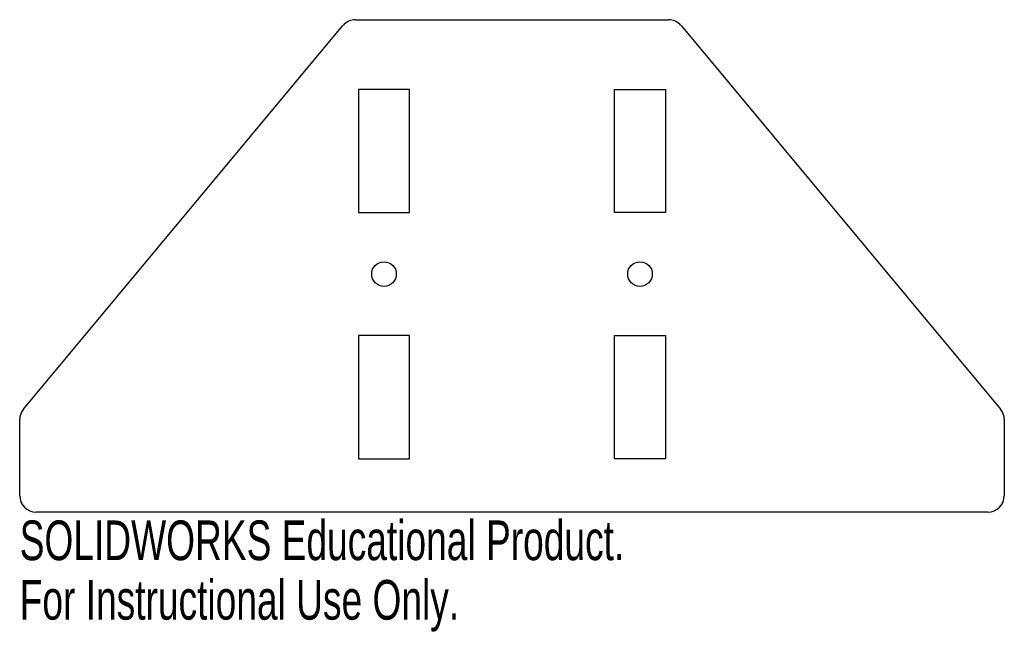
# Model space of a CAD drawing. Header units: millimetres. Extents: x -60 to 60, y -15 to 60.
import ezdxf

# ---------------------------------------------------------------- set-up
doc = ezdxf.new("R2010")
doc.units = ezdxf.units.MM
doc.styles.add('SLDTEXTSTYLE0', font='TXT', dxfattribs={"width": 0.7})

msp = doc.modelspace()

# ---------------------------------------------------------------- linework, layer by layer
at = {"color": 7, "linetype": 'Continuous', "lineweight": 25}
for p, q in [((-59.54, 12.56), (-20.6, 59.28)), ((-19.06, 60), (19.06, 60)), ((20.6, 59.28), (59.54, 12.56)), ((-18.7, 51.5), (-18.7, 36.5)), ((-12.5, 51.5), (-18.7, 51.5)), ((-12.5, 36.5), (-12.5, 51.5)), ((12.5, 51.5), (18.7, 51.5)), ((12.5, 36.5), (12.5, 51.5)), ((18.7, 51.5), (18.7, 36.5)), ((-18.7, 36.5), (-12.5, 36.5)), ((18.7, 36.5), (12.5, 36.5)), ((-18.7, 21.5), (-18.7, 6.5)), ((-12.5, 21.5), (-18.7, 21.5)), ((-12.5, 6.5), (-12.5, 21.5)), ((12.5, 21.5), (18.7, 21.5)), ((12.5, 6.5), (12.5, 21.5)), ((18.7, 21.5), (18.7, 6.5)), ((-60, 2), (-60, 11.28)), ((60, 11.28), (60, 2)), ((-18.7, 6.5), (-12.5, 6.5)), ((18.7, 6.5), (12.5, 6.5)), ((58, 0), (-58, 0))]:
    msp.add_line(p, q, dxfattribs=at)
for centre in [(-15.6, 29), (15.6, 29)]:
    msp.add_circle(centre, 1.5, dxfattribs=at)
for centre, start, end in [((-19.06, 58), 90, 140.1944), ((19.06, 58), 39.8056, 90), ((-58, 11.28), 140.1944, 180), ((58, 11.28), 0, 39.8056), ((-58, 2), 180, 270), ((58, 2), 270, 0)]:
    msp.add_arc(centre, 2, start, end, dxfattribs=at)

# ---------------------------------------------------------------- texts
at = {"color": 7, "linetype": 'Continuous', "char_height": 4.8336, "attachment_point": 1, "style": 'SLDTEXTSTYLE0'}
for s, insert in [('SOLIDWORKS Educational Product.', (-60, -1.02)), ('For Instructional Use Only.', (-60, -8.27))]:
    msp.add_mtext(s, dxfattribs=dict(at, insert=insert))

doc.saveas('drawing.dxf')
